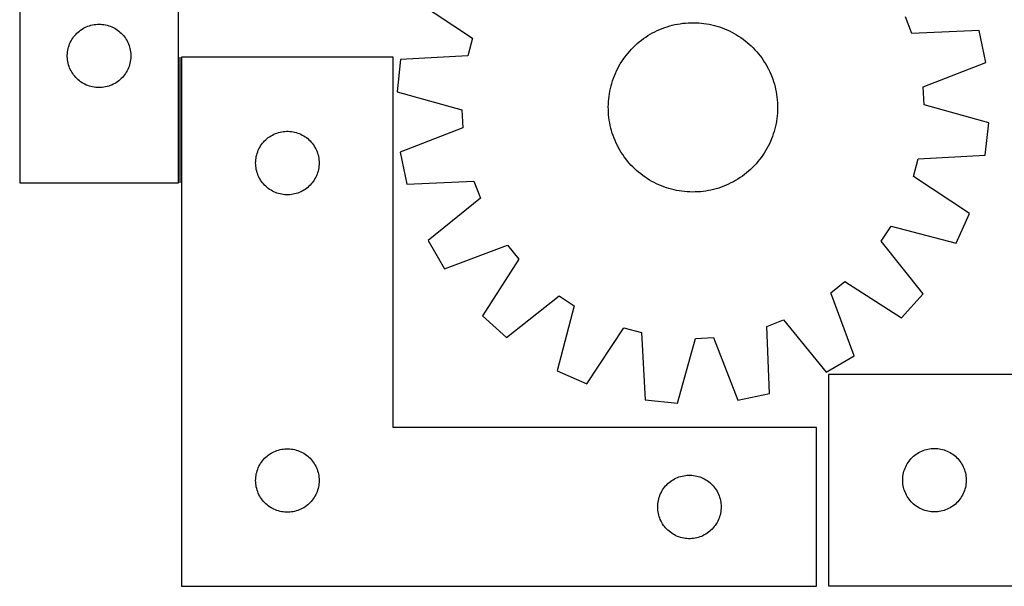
# Model space of a CAD drawing. Header units: millimetres. Extents: x 7 to 1493, y 7 to 497.
# Tile 1 of 6: x 7 to 472, y 7 to 274. Entities that reach past the tile are written whole.
import ezdxf

# ---------------------------------------------------------------- set-up
doc = ezdxf.new("R2010")
doc.units = ezdxf.units.MM
doc.layers.add('COMMON', color=5, linetype='CONTINUOUS', true_color=0x0000ff)
doc.layers.add('CUT', color=7, linetype='CONTINUOUS', true_color=0x000000)

msp = doc.modelspace()

# ---------------------------------------------------------------- linework, layer by layer
at = {"layer": 'COMMON'}
msp.add_line((82.605673, 256.714141), (82.605673, 197.324974), dxfattribs=at)
at = {"layer": 'CUT'}
for p, q in [((6.855673, 497.324974), (6.855673, 197.324974)), ((81.855673, 197.324974), (81.855673, 397.324974)), ((194.319892, 283.166385), (220.8204, 265.653595)), ((428.519468, 267.855879), (425.466616, 275.868336)), ((35.664356, 269.550399), (36.30523, 269.981607)), ((36.30523, 269.981607), (36.967452, 270.379253)), ((36.967452, 270.379253), (37.649266, 270.74228)), ((37.649266, 270.74228), (38.348864, 271.069728)), ((38.348864, 271.069728), (39.064391, 271.360726)), ((39.064391, 271.360726), (39.79395, 271.614505)), ((39.79395, 271.614505), (40.535606, 271.83039)), ((40.535606, 271.83039), (41.287392, 272.007809)), ((41.287392, 272.007809), (42.047314, 272.146292)), ((42.047314, 272.146292), (42.813358, 272.245472)), ((42.813358, 272.245472), (43.583491, 272.305085)), ((43.583491, 272.305085), (44.355673, 272.324974)), ((44.355673, 272.324974), (45.127854, 272.305085)), ((45.127854, 272.305085), (45.897988, 272.245472)), ((45.897988, 272.245472), (46.664031, 272.146292)), ((46.664031, 272.146292), (47.423954, 272.007809)), ((47.423954, 272.007809), (48.175739, 271.83039)), ((48.175739, 271.83039), (48.917395, 271.614505)), ((48.917395, 271.614505), (49.646954, 271.360726)), ((49.646954, 271.360726), (50.362481, 271.069728)), ((50.362481, 271.069728), (51.06208, 270.74228)), ((51.06208, 270.74228), (51.743894, 270.379253)), ((51.743894, 270.379253), (52.406116, 269.981607)), ((52.406116, 269.981607), (53.046989, 269.550399)), ((309.329417, 269.802784), (310.49279, 270.277725)), ((310.49279, 270.277725), (311.670508, 270.71589)), ((311.670508, 270.71589), (312.861407, 271.116845)), ((312.861407, 271.116845), (314.064314, 271.480196)), ((314.064314, 271.480196), (315.278039, 271.805583)), ((315.278039, 271.805583), (316.501387, 272.092685)), ((316.501387, 272.092685), (317.733149, 272.34122)), ((317.733149, 272.34122), (318.972109, 272.550941)), ((318.972109, 272.550941), (320.217046, 272.721642)), ((320.217046, 272.721642), (321.466731, 272.853155)), ((321.466731, 272.853155), (322.71993, 272.945349)), ((322.71993, 272.945349), (323.975406, 272.998134)), ((323.975406, 272.998134), (325.231921, 273.011457)), ((325.231921, 273.011457), (326.488234, 272.985305)), ((326.488234, 272.985305), (327.743106, 272.919705)), ((327.743106, 272.919705), (328.995298, 272.81472)), ((328.995298, 272.81472), (330.243574, 272.670455)), ((330.243574, 272.670455), (331.486703, 272.487052)), ((331.486703, 272.487052), (332.723458, 272.264692)), ((332.723458, 272.264692), (333.952619, 272.003594)), ((333.952619, 272.003594), (335.172971, 271.704016)), ((335.172971, 271.704016), (336.383311, 271.366254)), ((336.383311, 271.366254), (337.582445, 270.99064)), ((337.582445, 270.99064), (338.769188, 270.577547)), ((338.769188, 270.577547), (339.942371, 270.12738)), ((339.942371, 270.12738), (341.100834, 269.640586)), ((31.495953, 265.046866), (31.910517, 265.69863)), ((31.910517, 265.69863), (32.358084, 266.328188)), ((32.358084, 266.328188), (32.837466, 266.933872)), ((32.837466, 266.933872), (33.347392, 267.514074)), ((33.347392, 267.514074), (33.88651, 268.067257)), ((33.88651, 268.067257), (34.453391, 268.591953)), ((34.453391, 268.591953), (35.04653, 269.086771)), ((35.04653, 269.086771), (35.664356, 269.550399)), ((53.046989, 269.550399), (53.664815, 269.086771)), ((53.664815, 269.086771), (54.257954, 268.591953)), ((54.257954, 268.591953), (54.824835, 268.067257)), ((54.824835, 268.067257), (55.363953, 267.514074)), ((55.363953, 267.514074), (55.873879, 266.933872)), ((55.873879, 266.933872), (56.353261, 266.328188)), ((56.353261, 266.328188), (56.800828, 265.69863)), ((56.800828, 265.69863), (57.215392, 265.046866)), ((220.8204, 265.653595), (218.580605, 257.37696)), ((300.673107, 264.742924), (301.681817, 265.492264)), ((301.681817, 265.492264), (302.713568, 266.209549)), ((302.713568, 266.209549), (303.767339, 266.894073)), ((303.767339, 266.894073), (304.842092, 267.545158)), ((304.842092, 267.545158), (305.936766, 268.162164)), ((305.936766, 268.162164), (307.05028, 268.744481)), ((307.05028, 268.744481), (308.181536, 269.291534)), ((308.181536, 269.291534), (309.329417, 269.802784)), ((341.100834, 269.640586), (342.243436, 269.117643)), ((342.243436, 269.117643), (343.369047, 268.559068)), ((343.369047, 268.559068), (344.476558, 267.965412)), ((344.476558, 267.965412), (345.564875, 267.337262)), ((345.564875, 267.337262), (346.632924, 266.675237)), ((346.632924, 266.675237), (347.679652, 265.97999)), ((347.679652, 265.97999), (348.704025, 265.252208)), ((348.704025, 265.252208), (349.705032, 264.492609)), ((460.252589, 269.264342), (428.519468, 267.855879)), ((463.414088, 254.206604), (460.252589, 269.264342)), ((29.598703, 260.014185), (29.756707, 260.77029)), ((29.756707, 260.77029), (29.953425, 261.517259)), ((29.953425, 261.517259), (30.188334, 262.25311)), ((30.188334, 262.25311), (30.460813, 262.975892)), ((30.460813, 262.975892), (30.770139, 263.68369)), ((30.770139, 263.68369), (31.115491, 264.374625)), ((31.115491, 264.374625), (31.495953, 265.046866)), ((57.215392, 265.046866), (57.595855, 264.374625)), ((57.595855, 264.374625), (57.941207, 263.68369)), ((57.941207, 263.68369), (58.250532, 262.975892)), ((58.250532, 262.975892), (58.523011, 262.25311)), ((58.523011, 262.25311), (58.757921, 261.517259)), ((58.757921, 261.517259), (58.954638, 260.77029)), ((58.954638, 260.77029), (59.112642, 260.014185)), ((296.009139, 260.542363), (296.888208, 261.440274)), ((296.888208, 261.440274), (297.795047, 262.31013)), ((297.795047, 262.31013), (298.728762, 263.151072)), ((298.728762, 263.151072), (299.688431, 263.96227)), ((299.688431, 263.96227), (300.673107, 264.742924)), ((349.705032, 264.492609), (350.681686, 263.701942)), ((350.681686, 263.701942), (351.633022, 262.880987)), ((351.633022, 262.880987), (352.558102, 262.030556)), ((352.558102, 262.030556), (353.456013, 261.151487)), ((353.456013, 261.151487), (354.325869, 260.244647)), ((29.360646, 257.711193), (29.40041, 258.482606)), ((29.360646, 256.938755), (29.360646, 257.711193)), ((29.40041, 256.167342), (29.360646, 256.938755)), ((29.40041, 258.482606), (29.479833, 259.250949)), ((29.479833, 255.398999), (29.40041, 256.167342)), ((29.479833, 259.250949), (29.598703, 260.014185)), ((59.112642, 260.014185), (59.231513, 259.250949)), ((59.231513, 259.250949), (59.310936, 258.482606)), ((59.310936, 256.167342), (59.231513, 255.398999)), ((59.310936, 258.482606), (59.3507, 257.711193)), ((59.3507, 256.938755), (59.310936, 256.167342)), ((59.3507, 257.711193), (59.3507, 256.938755)), ((183.355674, 256.714141), (83.355674, 256.714141)), ((83.355674, 256.714141), (83.355674, 6.714141)), ((183.355674, 81.714141), (183.355674, 256.714141)), ((218.580605, 257.37696), (186.864957, 255.618431)), ((292.059704, 255.663913), (292.787487, 256.688286)), ((292.787487, 256.688286), (293.547086, 257.689293)), ((293.547086, 257.689293), (294.337753, 258.665947)), ((294.337753, 258.665947), (295.158707, 259.617283)), ((295.158707, 259.617283), (296.009139, 260.542363)), ((354.325869, 260.244647), (355.166811, 259.310932)), ((355.166811, 259.310932), (355.978009, 258.351264)), ((355.978009, 258.351264), (356.758663, 257.366588)), ((356.758663, 257.366588), (357.508003, 256.357877)), ((357.508003, 256.357877), (358.225288, 255.326127)), ((29.598703, 254.635763), (29.479833, 255.398999)), ((29.756707, 253.879658), (29.598703, 254.635763)), ((29.953425, 253.13269), (29.756707, 253.879658)), ((30.188334, 252.396838), (29.953425, 253.13269)), ((30.460813, 251.674056), (30.188334, 252.396838)), ((30.770139, 250.966258), (30.460813, 251.674056)), ((58.250532, 251.674056), (57.941207, 250.966258)), ((58.523011, 252.396838), (58.250532, 251.674056)), ((58.757921, 253.13269), (58.523011, 252.396838)), ((58.954638, 253.879658), (58.757921, 253.13269)), ((59.112642, 254.635763), (58.954638, 253.879658)), ((59.231513, 255.398999), (59.112642, 254.635763)), ((186.864957, 255.618431), (185.218624, 240.320714)), ((288.922052, 250.227697), (289.480627, 251.353308)), ((289.480627, 251.353308), (290.074282, 252.460819)), ((290.074282, 252.460819), (290.702433, 253.549136)), ((290.702433, 253.549136), (291.364458, 254.617185)), ((291.364458, 254.617185), (292.059704, 255.663913)), ((358.225288, 255.326127), (358.909812, 254.272356)), ((358.909812, 254.272356), (359.560897, 253.197603)), ((359.560897, 253.197603), (360.177903, 252.102929)), ((360.177903, 252.102929), (360.76022, 250.989414)), ((433.79413, 242.73347), (463.414088, 254.206604)), ((31.115491, 250.275323), (30.770139, 250.966258)), ((31.495953, 249.603082), (31.115491, 250.275323)), ((31.910517, 248.951318), (31.495953, 249.603082)), ((32.358084, 248.32176), (31.910517, 248.951318)), ((32.837466, 247.716076), (32.358084, 248.32176)), ((33.347392, 247.135874), (32.837466, 247.716076)), ((33.88651, 246.582691), (33.347392, 247.135874)), ((55.363953, 247.135874), (54.824835, 246.582691)), ((55.873879, 247.716076), (55.363953, 247.135874)), ((56.353261, 248.32176), (55.873879, 247.716076)), ((56.800828, 248.951318), (56.353261, 248.32176)), ((57.215392, 249.603082), (56.800828, 248.951318)), ((57.595855, 250.275323), (57.215392, 249.603082)), ((57.941207, 250.966258), (57.595855, 250.275323)), ((287.049054, 245.566706), (287.462148, 246.753449)), ((287.462148, 246.753449), (287.912314, 247.926632)), ((287.912314, 247.926632), (288.399109, 249.085095)), ((288.399109, 249.085095), (288.922052, 250.227697)), ((360.76022, 250.989414), (361.307273, 249.858159)), ((361.307273, 249.858159), (361.818523, 248.710278)), ((361.818523, 248.710278), (362.293464, 247.546904)), ((362.293464, 247.546904), (362.731629, 246.369187)), ((34.453391, 246.057995), (33.88651, 246.582691)), ((35.04653, 245.563177), (34.453391, 246.057995)), ((35.664356, 245.099549), (35.04653, 245.563177)), ((36.30523, 244.668341), (35.664356, 245.099549)), ((36.967452, 244.270695), (36.30523, 244.668341)), ((37.649266, 243.907668), (36.967452, 244.270695)), ((38.348864, 243.58022), (37.649266, 243.907668)), ((39.064391, 243.289222), (38.348864, 243.58022)), ((39.79395, 243.035443), (39.064391, 243.289222)), ((40.535606, 242.819558), (39.79395, 243.035443)), ((41.287392, 242.642139), (40.535606, 242.819558)), ((42.047314, 242.503656), (41.287392, 242.642139)), ((42.813358, 242.404476), (42.047314, 242.503656)), ((43.583491, 242.344863), (42.813358, 242.404476)), ((44.355673, 242.324974), (43.583491, 242.344863)), ((45.127854, 242.344863), (44.355673, 242.324974)), ((45.897988, 242.404476), (45.127854, 242.344863)), ((46.664031, 242.503656), (45.897988, 242.404476)), ((47.423954, 242.642139), (46.664031, 242.503656)), ((48.175739, 242.819558), (47.423954, 242.642139)), ((48.917395, 243.035443), (48.175739, 242.819558)), ((49.646954, 243.289222), (48.917395, 243.035443)), ((50.362481, 243.58022), (49.646954, 243.289222)), ((51.06208, 243.907668), (50.362481, 243.58022)), ((51.743894, 244.270695), (51.06208, 243.907668)), ((52.406116, 244.668341), (51.743894, 244.270695)), ((53.046989, 245.099549), (52.406116, 244.668341)), ((53.664815, 245.563177), (53.046989, 245.099549)), ((54.257954, 246.057995), (53.664815, 245.563177)), ((54.824835, 246.582691), (54.257954, 246.057995)), ((286.036101, 241.93688), (286.335679, 243.157232)), ((286.335679, 243.157232), (286.673441, 244.367572)), ((286.673441, 244.367572), (287.049054, 245.566706)), ((362.731629, 246.369187), (363.132584, 245.178287)), ((363.132584, 245.178287), (363.495935, 243.975381)), ((363.495935, 243.975381), (363.821322, 242.761656)), ((363.821322, 242.761656), (364.108424, 241.538308)), ((434.221579, 234.169787), (433.79413, 242.73347)), ((185.218624, 240.320714), (215.833855, 231.854168)), ((285.224974, 236.979559), (285.369239, 238.227835)), ((285.369239, 238.227835), (285.552643, 239.470965)), ((285.552643, 239.470965), (285.775003, 240.707719)), ((285.775003, 240.707719), (286.036101, 241.93688)), ((364.108424, 241.538308), (364.356959, 240.306546)), ((364.356959, 240.306546), (364.56668, 239.067585)), ((364.56668, 239.067585), (364.737381, 237.822648)), ((364.737381, 237.822648), (364.868894, 236.572964)), ((285.028238, 233.216182), (285.05439, 234.472495)), ((285.041561, 231.959667), (285.028238, 233.216182)), ((285.05439, 234.472495), (285.11999, 235.727367)), ((285.11999, 235.727367), (285.224974, 236.979559)), ((364.868894, 236.572964), (364.961088, 235.319765)), ((364.961088, 235.319765), (365.013872, 234.064289)), ((365.027196, 232.807774), (365.001044, 231.551461)), ((365.013872, 234.064289), (365.027196, 232.807774)), ((464.836809, 225.703241), (434.221579, 234.169787)), ((215.833855, 231.854168), (216.261304, 223.290486)), ((285.094346, 230.704191), (285.041561, 231.959667)), ((285.18654, 229.450992), (285.094346, 230.704191)), ((285.318052, 228.201307), (285.18654, 229.450992)), ((285.488754, 226.95637), (285.318052, 228.201307)), ((364.830459, 229.044397), (364.686194, 227.79612)), ((364.935444, 230.296589), (364.830459, 229.044397)), ((365.001044, 231.551461), (364.935444, 230.296589)), ((285.698475, 225.71741), (285.488754, 226.95637)), ((285.947009, 224.485648), (285.698475, 225.71741)), ((286.234112, 223.2623), (285.947009, 224.485648)), ((364.019333, 224.087076), (363.719755, 222.866724)), ((364.280431, 225.316236), (364.019333, 224.087076)), ((364.502791, 226.552991), (364.280431, 225.316236)), ((364.686194, 227.79612), (364.502791, 226.552991)), ((463.190477, 210.405525), (464.836809, 225.703241)), ((123.746776, 218.232348), (124.352459, 218.71173)), ((124.352459, 218.71173), (124.982018, 219.159296)), ((124.982018, 219.159296), (125.633782, 219.57386)), ((125.633782, 219.57386), (126.306023, 219.954323)), ((126.306023, 219.954323), (126.996958, 220.299675)), ((126.996958, 220.299675), (127.704755, 220.609001)), ((127.704755, 220.609001), (128.427538, 220.881479)), ((128.427538, 220.881479), (129.163389, 221.116389)), ((129.163389, 221.116389), (129.910358, 221.313107)), ((129.910358, 221.313107), (130.666462, 221.47111)), ((130.666462, 221.47111), (131.429698, 221.589981)), ((131.429698, 221.589981), (132.198042, 221.669404)), ((132.198042, 221.669404), (132.969455, 221.709168)), ((132.969455, 221.709168), (133.741892, 221.709168)), ((133.741892, 221.709168), (134.513306, 221.669404)), ((134.513306, 221.669404), (135.281649, 221.589981)), ((135.281649, 221.589981), (136.044885, 221.47111)), ((136.044885, 221.47111), (136.80099, 221.313107)), ((136.80099, 221.313107), (137.547958, 221.116389)), ((137.547958, 221.116389), (138.283809, 220.881479)), ((138.283809, 220.881479), (139.006592, 220.609001)), ((139.006592, 220.609001), (139.71439, 220.299675)), ((139.71439, 220.299675), (140.405325, 219.954323)), ((140.405325, 219.954323), (141.077566, 219.57386)), ((141.077566, 219.57386), (141.72933, 219.159296)), ((141.72933, 219.159296), (142.358888, 218.71173)), ((142.358888, 218.71173), (142.964571, 218.232348)), ((216.261304, 223.290486), (186.641345, 211.817352)), ((286.559499, 222.048575), (286.234112, 223.2623)), ((286.92285, 220.845668), (286.559499, 222.048575)), ((287.323805, 219.654769), (286.92285, 220.845668)), ((287.76197, 218.477051), (287.323805, 219.654769)), ((362.593286, 219.270506), (362.143119, 218.097324)), ((363.006379, 220.45725), (362.593286, 219.270506)), ((363.381993, 221.656384), (363.006379, 220.45725)), ((363.719755, 222.866724), (363.381993, 221.656384)), ((119.938367, 213.420548), (120.301395, 214.102362)), ((120.301395, 214.102362), (120.69904, 214.764584)), ((120.69904, 214.764584), (121.130249, 215.405457)), ((121.130249, 215.405457), (121.593877, 216.023283)), ((121.593877, 216.023283), (122.088695, 216.616423)), ((122.088695, 216.616423), (122.613391, 217.183303)), ((122.613391, 217.183303), (123.166574, 217.722421)), ((123.166574, 217.722421), (123.746776, 218.232348)), ((142.964571, 218.232348), (143.544774, 217.722421)), ((143.544774, 217.722421), (144.097957, 217.183303)), ((144.097957, 217.183303), (144.622653, 216.616423)), ((144.622653, 216.616423), (145.117471, 216.023283)), ((145.117471, 216.023283), (145.581099, 215.405457)), ((145.581099, 215.405457), (146.012307, 214.764584)), ((146.012307, 214.764584), (146.409952, 214.102362)), ((146.409952, 214.102362), (146.77298, 213.420548)), ((288.236911, 217.313678), (287.76197, 218.477051)), ((288.748161, 216.165797), (288.236911, 217.313678)), ((289.295214, 215.034541), (288.748161, 216.165797)), ((289.877531, 213.921027), (289.295214, 215.034541)), ((360.574807, 214.670648), (359.981151, 213.563137)), ((361.133382, 215.796259), (360.574807, 214.670648)), ((361.656324, 216.93886), (361.133382, 215.796259)), ((362.143119, 218.097324), (361.656324, 216.93886)), ((118.534355, 209.0225), (118.672838, 209.782422)), ((118.672838, 209.782422), (118.850258, 210.534208)), ((118.850258, 210.534208), (119.066143, 211.275863)), ((119.066143, 211.275863), (119.319921, 212.005422)), ((119.319921, 212.005422), (119.61092, 212.72095)), ((119.61092, 212.72095), (119.938367, 213.420548)), ((146.77298, 213.420548), (147.100427, 212.72095)), ((147.100427, 212.72095), (147.391426, 212.005422)), ((147.391426, 212.005422), (147.645204, 211.275863)), ((147.645204, 211.275863), (147.86109, 210.534208)), ((147.86109, 210.534208), (148.038509, 209.782422)), ((148.038509, 209.782422), (148.176992, 209.0225)), ((186.641345, 211.817352), (189.802845, 196.759614)), ((290.494536, 212.826353), (289.877531, 213.921027)), ((291.145622, 211.7516), (290.494536, 212.826353)), ((291.830146, 210.697829), (291.145622, 211.7516)), ((292.547431, 209.666078), (291.830146, 210.697829)), ((293.29677, 208.657368), (292.547431, 209.666078)), ((357.995729, 210.360043), (357.267947, 209.33567)), ((358.690976, 211.406771), (357.995729, 210.360043)), ((359.353001, 212.47482), (358.690976, 211.406771)), ((359.981151, 213.563137), (359.353001, 212.47482)), ((431.474829, 208.646996), (463.190477, 210.405525)), ((118.355674, 206.714141), (118.375562, 207.486322)), ((118.375562, 205.94196), (118.355674, 206.714141)), ((118.375562, 207.486322), (118.435176, 208.256456)), ((118.435176, 205.171826), (118.375562, 205.94196)), ((118.435176, 208.256456), (118.534355, 209.0225)), ((118.534355, 204.405782), (118.435176, 205.171826)), ((148.176992, 209.0225), (148.276172, 208.256456)), ((148.276172, 205.171826), (148.176992, 204.405782)), ((148.276172, 208.256456), (148.335785, 207.486322)), ((148.335785, 205.94196), (148.276172, 205.171826)), ((148.335785, 207.486322), (148.355674, 206.714141)), ((148.355674, 206.714141), (148.335785, 205.94196)), ((294.077424, 207.672692), (293.29677, 208.657368)), ((294.888623, 206.713023), (294.077424, 207.672692)), ((295.729565, 205.779309), (294.888623, 206.713023)), ((296.59942, 204.872469), (295.729565, 205.779309)), ((297.497331, 203.9934), (296.59942, 204.872469)), ((354.046295, 205.481592), (353.167226, 204.583681)), ((354.896726, 206.406673), (354.046295, 205.481592)), ((355.717681, 207.358009), (354.896726, 206.406673)), ((356.508348, 208.334663), (355.717681, 207.358009)), ((357.267947, 209.33567), (356.508348, 208.334663)), ((429.235034, 200.370361), (431.474829, 208.646996)), ((118.672838, 203.64586), (118.534355, 204.405782)), ((118.850258, 202.894074), (118.672838, 203.64586)), ((119.066143, 202.152419), (118.850258, 202.894074)), ((119.319921, 201.42286), (119.066143, 202.152419)), ((119.61092, 200.707332), (119.319921, 201.42286)), ((119.938367, 200.007734), (119.61092, 200.707332)), ((147.100427, 200.707332), (146.77298, 200.007734)), ((147.391426, 201.42286), (147.100427, 200.707332)), ((147.645204, 202.152419), (147.391426, 201.42286)), ((147.86109, 202.894074), (147.645204, 202.152419)), ((148.038509, 203.64586), (147.86109, 202.894074)), ((148.176992, 204.405782), (148.038509, 203.64586)), ((298.422412, 203.142968), (297.497331, 203.9934)), ((299.373748, 202.322014), (298.422412, 203.142968)), ((300.350402, 201.531347), (299.373748, 202.322014)), ((301.351409, 200.771748), (300.350402, 201.531347)), ((302.375782, 200.043966), (301.351409, 200.771748)), ((348.373616, 200.531692), (347.341866, 199.814407)), ((349.382327, 201.281031), (348.373616, 200.531692)), ((350.367003, 202.061686), (349.382327, 201.281031)), ((351.326671, 202.872884), (350.367003, 202.061686)), ((352.260386, 203.713826), (351.326671, 202.872884)), ((353.167226, 204.583681), (352.260386, 203.713826)), ((455.735542, 182.857571), (429.235034, 200.370361)), ((6.855673, 197.324974), (81.855673, 197.324974)), ((120.301395, 199.32592), (119.938367, 200.007734)), ((120.69904, 198.663698), (120.301395, 199.32592)), ((121.130249, 198.022825), (120.69904, 198.663698)), ((121.593877, 197.404999), (121.130249, 198.022825)), ((122.088695, 196.811859), (121.593877, 197.404999)), ((122.613391, 196.244979), (122.088695, 196.811859)), ((123.166574, 195.70586), (122.613391, 196.244979)), ((123.746776, 195.195934), (123.166574, 195.70586)), ((143.544774, 195.70586), (142.964571, 195.195934)), ((144.097957, 196.244979), (143.544774, 195.70586)), ((144.622653, 196.811859), (144.097957, 196.244979)), ((145.117471, 197.404999), (144.622653, 196.811859)), ((145.581099, 198.022825), (145.117471, 197.404999)), ((146.012307, 198.663698), (145.581099, 198.022825)), ((146.409952, 199.32592), (146.012307, 198.663698)), ((146.77298, 200.007734), (146.409952, 199.32592)), ((189.802845, 196.759614), (221.535966, 198.168077)), ((221.535966, 198.168077), (224.588817, 190.15562)), ((303.422509, 199.348719), (302.375782, 200.043966)), ((304.490559, 198.686694), (303.422509, 199.348719)), ((305.578876, 198.058543), (304.490559, 198.686694)), ((306.686387, 197.464888), (305.578876, 198.058543)), ((307.811998, 196.906313), (306.686387, 197.464888)), ((308.954599, 196.38337), (307.811998, 196.906313)), ((310.113063, 195.896576), (308.954599, 196.38337)), ((311.286245, 195.446409), (310.113063, 195.896576)), ((312.472989, 195.033315), (311.286245, 195.446409)), ((339.562643, 195.746231), (338.384926, 195.308066)), ((340.726017, 196.221172), (339.562643, 195.746231)), ((341.873898, 196.732422), (340.726017, 196.221172)), ((343.005153, 197.279475), (341.873898, 196.732422)), ((344.118668, 197.861792), (343.005153, 197.279475)), ((345.213341, 198.478797), (344.118668, 197.861792)), ((346.288094, 199.129883), (345.213341, 198.478797)), ((347.341866, 199.814407), (346.288094, 199.129883)), ((124.352459, 194.716552), (123.746776, 195.195934)), ((124.982018, 194.268986), (124.352459, 194.716552)), ((125.633782, 193.854422), (124.982018, 194.268986)), ((126.306023, 193.473959), (125.633782, 193.854422)), ((126.996958, 193.128607), (126.306023, 193.473959)), ((127.704755, 192.819281), (126.996958, 193.128607)), ((128.427538, 192.546803), (127.704755, 192.819281)), ((129.163389, 192.311893), (128.427538, 192.546803)), ((129.910358, 192.115175), (129.163389, 192.311893)), ((130.666462, 191.957172), (129.910358, 192.115175)), ((131.429698, 191.838301), (130.666462, 191.957172)), ((132.198042, 191.758878), (131.429698, 191.838301)), ((132.969455, 191.719114), (132.198042, 191.758878)), ((133.741892, 191.719114), (132.969455, 191.719114)), ((134.513306, 191.758878), (133.741892, 191.719114)), ((135.281649, 191.838301), (134.513306, 191.758878)), ((136.044885, 191.957172), (135.281649, 191.838301)), ((136.80099, 192.115175), (136.044885, 191.957172)), ((137.547958, 192.311893), (136.80099, 192.115175)), ((138.283809, 192.546803), (137.547958, 192.311893)), ((139.006592, 192.819281), (138.283809, 192.546803)), ((139.71439, 193.128607), (139.006592, 192.819281)), ((140.405325, 193.473959), (139.71439, 193.128607)), ((141.077566, 193.854422), (140.405325, 193.473959)), ((141.72933, 194.268986), (141.077566, 193.854422)), ((142.358888, 194.716552), (141.72933, 194.268986)), ((142.964571, 195.195934), (142.358888, 194.716552)), ((313.672123, 194.657702), (312.472989, 195.033315)), ((314.882463, 194.31994), (313.672123, 194.657702)), ((316.102815, 194.020362), (314.882463, 194.31994)), ((317.331975, 193.759264), (316.102815, 194.020362)), ((318.56873, 193.536904), (317.331975, 193.759264)), ((319.811859, 193.353501), (318.56873, 193.536904)), ((321.060136, 193.209236), (319.811859, 193.353501)), ((322.312328, 193.104251), (321.060136, 193.209236)), ((323.5672, 193.038651), (322.312328, 193.104251)), ((324.823513, 193.012499), (323.5672, 193.038651)), ((326.080028, 193.025822), (324.823513, 193.012499)), ((327.335504, 193.078607), (326.080028, 193.025822)), ((328.588703, 193.170801), (327.335504, 193.078607)), ((329.838387, 193.302313), (328.588703, 193.170801)), ((331.083324, 193.473015), (329.838387, 193.302313)), ((332.322285, 193.682736), (331.083324, 193.473015)), ((333.554047, 193.93127), (332.322285, 193.682736)), ((334.777394, 194.218373), (333.554047, 193.93127)), ((335.99112, 194.54376), (334.777394, 194.218373)), ((337.194026, 194.907111), (335.99112, 194.54376)), ((338.384926, 195.308066), (337.194026, 194.907111)), ((224.588817, 190.15562), (199.963956, 170.09095)), ((449.442532, 168.817322), (455.735542, 182.857571)), ((414.04795, 169.766124), (418.735743, 176.945537)), ((418.735743, 176.945537), (449.442532, 168.817322)), ((199.963956, 170.09095), (207.623817, 156.747147)), ((207.623817, 156.747147), (237.36857, 167.892749)), ((237.36857, 167.892749), (242.74799, 161.215832)), ((433.839681, 144.921363), (414.04795, 169.766124)), ((242.74799, 161.215832), (225.528679, 134.523697)), ((390.146946, 145.352831), (396.823863, 150.732251)), ((396.823863, 150.732251), (423.515998, 133.51294)), ((401.292548, 115.608078), (390.146946, 145.352831)), ((423.515998, 133.51294), (433.839681, 144.921363)), ((236.937102, 124.200014), (261.781863, 143.991745)), ((261.781863, 143.991745), (268.961276, 139.303952)), ((268.961276, 139.303952), (260.833061, 108.597163)), ((225.528679, 134.523697), (236.937102, 124.200014)), ((359.871618, 129.520227), (367.884075, 132.573078)), ((367.884075, 132.573078), (387.948745, 107.948217)), ((274.87331, 102.304153), (292.3861, 128.804661)), ((292.3861, 128.804661), (300.662735, 126.564866)), ((300.662735, 126.564866), (302.421264, 94.849218)), ((361.280081, 97.787106), (359.871618, 129.520227)), ((317.71898, 93.202885), (326.185526, 123.818116)), ((326.185526, 123.818116), (334.749209, 124.245565)), ((334.749209, 124.245565), (346.222343, 94.625606)), ((387.948745, 107.948217), (401.292548, 115.608078)), ((260.833061, 108.597163), (274.87331, 102.304153)), ((564.156402, 106.867218), (389.156402, 106.867218)), ((389.156402, 106.867218), (389.156402, 6.867218)), ((346.222343, 94.625606), (361.280081, 97.787106)), ((302.421264, 94.849218), (317.71898, 93.202885)), ((383.355674, 81.714141), (183.355674, 81.714141)), ((383.355674, 6.714141), (383.355674, 81.714141)), ((125.633782, 69.57386), (126.306023, 69.954323)), ((126.306023, 69.954323), (126.996958, 70.299675)), ((126.996958, 70.299675), (127.704755, 70.609001)), ((127.704755, 70.609001), (128.427538, 70.881479)), ((128.427538, 70.881479), (129.163389, 71.116389)), ((129.163389, 71.116389), (129.910358, 71.313107)), ((129.910358, 71.313107), (130.666462, 71.47111)), ((130.666462, 71.47111), (131.429698, 71.589981)), ((131.429698, 71.589981), (132.198042, 71.669404)), ((132.198042, 71.669404), (132.969455, 71.709168)), ((132.969455, 71.709168), (133.741892, 71.709168)), ((133.741892, 71.709168), (134.513306, 71.669404)), ((134.513306, 71.669404), (135.281649, 71.589981)), ((135.281649, 71.589981), (136.044885, 71.47111)), ((136.044885, 71.47111), (136.80099, 71.313107)), ((136.80099, 71.313107), (137.547958, 71.116389)), ((137.547958, 71.116389), (138.283809, 70.881479)), ((138.283809, 70.881479), (139.006592, 70.609001)), ((139.006592, 70.609001), (139.71439, 70.299675)), ((139.71439, 70.299675), (140.405325, 69.954323)), ((140.405325, 69.954323), (141.077566, 69.57386)), ((431.105959, 69.523852), (431.768181, 69.921497)), ((431.768181, 69.921497), (432.449995, 70.284525)), ((432.449995, 70.284525), (433.149594, 70.611972)), ((433.149594, 70.611972), (433.865121, 70.902971)), ((433.865121, 70.902971), (434.59468, 71.156749)), ((434.59468, 71.156749), (435.336335, 71.372634)), ((435.336335, 71.372634), (436.088121, 71.550054)), ((436.088121, 71.550054), (436.848044, 71.688537)), ((436.848044, 71.688537), (437.614087, 71.787717)), ((437.614087, 71.787717), (438.384221, 71.84733)), ((438.384221, 71.84733), (439.156402, 71.867218)), ((439.156402, 71.867218), (439.928584, 71.84733)), ((439.928584, 71.84733), (440.698717, 71.787717)), ((440.698717, 71.787717), (441.464761, 71.688537)), ((441.464761, 71.688537), (442.224683, 71.550054)), ((442.224683, 71.550054), (442.976469, 71.372634)), ((442.976469, 71.372634), (443.718125, 71.156749)), ((443.718125, 71.156749), (444.447683, 70.902971)), ((444.447683, 70.902971), (445.163211, 70.611972)), ((445.163211, 70.611972), (445.862809, 70.284525)), ((445.862809, 70.284525), (446.544623, 69.921497)), ((446.544623, 69.921497), (447.206845, 69.523852)), ((120.69904, 64.764584), (121.130249, 65.405457)), ((121.130249, 65.405457), (121.593877, 66.023283)), ((121.593877, 66.023283), (122.088695, 66.616423)), ((122.088695, 66.616423), (122.613391, 67.183303)), ((122.613391, 67.183303), (123.166574, 67.722421)), ((123.166574, 67.722421), (123.746776, 68.232348)), ((123.746776, 68.232348), (124.352459, 68.71173)), ((124.352459, 68.71173), (124.982018, 69.159296)), ((124.982018, 69.159296), (125.633782, 69.57386)), ((141.077566, 69.57386), (141.72933, 69.159296)), ((141.72933, 69.159296), (142.358888, 68.71173)), ((142.358888, 68.71173), (142.964571, 68.232348)), ((142.964571, 68.232348), (143.544774, 67.722421)), ((143.544774, 67.722421), (144.097957, 67.183303)), ((144.097957, 67.183303), (144.622653, 66.616423)), ((144.622653, 66.616423), (145.117471, 66.023283)), ((145.117471, 66.023283), (145.581099, 65.405457)), ((145.581099, 65.405457), (146.012307, 64.764584)), ((426.296683, 64.58911), (426.711247, 65.240874)), ((426.711247, 65.240874), (427.158814, 65.870433)), ((427.158814, 65.870433), (427.638195, 66.476116)), ((427.638195, 66.476116), (428.148122, 67.056319)), ((428.148122, 67.056319), (428.68724, 67.609501)), ((428.68724, 67.609501), (429.25412, 68.134197)), ((429.25412, 68.134197), (429.84726, 68.629016)), ((429.84726, 68.629016), (430.465086, 69.092643)), ((430.465086, 69.092643), (431.105959, 69.523852)), ((447.206845, 69.523852), (447.847719, 69.092643)), ((447.847719, 69.092643), (448.465544, 68.629016)), ((448.465544, 68.629016), (449.058684, 68.134197)), ((449.058684, 68.134197), (449.625565, 67.609501)), ((449.625565, 67.609501), (450.164683, 67.056319)), ((450.164683, 67.056319), (450.674609, 66.476116)), ((450.674609, 66.476116), (451.153991, 65.870433)), ((451.153991, 65.870433), (451.601557, 65.240874)), ((451.601557, 65.240874), (452.016122, 64.58911)), ((118.672838, 59.782422), (118.850258, 60.534208)), ((118.850258, 60.534208), (119.066143, 61.275863)), ((119.066143, 61.275863), (119.319921, 62.005422)), ((119.319921, 62.005422), (119.61092, 62.72095)), ((119.61092, 62.72095), (119.938367, 63.420548)), ((119.938367, 63.420548), (120.301395, 64.102362)), ((120.301395, 64.102362), (120.69904, 64.764584)), ((146.012307, 64.764584), (146.409952, 64.102362)), ((146.409952, 64.102362), (146.77298, 63.420548)), ((146.77298, 63.420548), (147.100427, 62.72095)), ((147.100427, 62.72095), (147.391426, 62.005422)), ((147.391426, 62.005422), (147.645204, 61.275863)), ((147.645204, 61.275863), (147.86109, 60.534208)), ((147.86109, 60.534208), (148.038509, 59.782422)), ((424.557437, 60.312535), (424.754154, 61.059503)), ((424.754154, 61.059503), (424.989064, 61.795354)), ((424.989064, 61.795354), (425.261543, 62.518137)), ((425.261543, 62.518137), (425.570868, 63.225934)), ((425.570868, 63.225934), (425.91622, 63.91687)), ((425.91622, 63.91687), (426.296683, 64.58911)), ((452.016122, 64.58911), (452.396584, 63.91687)), ((452.396584, 63.91687), (452.741936, 63.225934)), ((452.741936, 63.225934), (453.051262, 62.518137)), ((453.051262, 62.518137), (453.323741, 61.795354)), ((453.323741, 61.795354), (453.55865, 61.059503)), ((453.55865, 61.059503), (453.755368, 60.312535)), ((118.355674, 56.714141), (118.375562, 57.486322)), ((118.375562, 55.94196), (118.355674, 56.714141)), ((118.375562, 57.486322), (118.435176, 58.256456)), ((118.435176, 55.171826), (118.375562, 55.94196)), ((118.435176, 58.256456), (118.534355, 59.0225)), ((118.534355, 59.0225), (118.672838, 59.782422)), ((148.038509, 59.782422), (148.176992, 59.0225)), ((148.176992, 59.0225), (148.276172, 58.256456)), ((148.276172, 58.256456), (148.335785, 57.486322)), ((148.335785, 55.94196), (148.276172, 55.171826)), ((148.335785, 57.486322), (148.355674, 56.714141)), ((148.355674, 56.714141), (148.335785, 55.94196)), ((313.746776, 55.732348), (314.352459, 56.21173)), ((314.352459, 56.21173), (314.982018, 56.659296)), ((314.982018, 56.659296), (315.633782, 57.07386)), ((315.633782, 57.07386), (316.306023, 57.454323)), ((316.306023, 57.454323), (316.996958, 57.799675)), ((316.996958, 57.799675), (317.704755, 58.109001)), ((317.704755, 58.109001), (318.427538, 58.381479)), ((318.427538, 58.381479), (319.163389, 58.616389)), ((319.163389, 58.616389), (319.910358, 58.813107)), ((319.910358, 58.813107), (320.666462, 58.97111)), ((320.666462, 58.97111), (321.429698, 59.089981)), ((321.429698, 59.089981), (322.198042, 59.169404)), ((322.198042, 59.169404), (322.969455, 59.209168)), ((322.969455, 59.209168), (323.741892, 59.209168)), ((323.741892, 59.209168), (324.513306, 59.169404)), ((324.513306, 59.169404), (325.281649, 59.089981)), ((325.281649, 59.089981), (326.044885, 58.97111)), ((326.044885, 58.97111), (326.80099, 58.813107)), ((326.80099, 58.813107), (327.547958, 58.616389)), ((327.547958, 58.616389), (328.283809, 58.381479)), ((328.283809, 58.381479), (329.006592, 58.109001)), ((329.006592, 58.109001), (329.71439, 57.799675)), ((329.71439, 57.799675), (330.405325, 57.454323)), ((330.405325, 57.454323), (331.077566, 57.07386)), ((331.077566, 57.07386), (331.72933, 56.659296)), ((331.72933, 56.659296), (332.358888, 56.21173)), ((332.358888, 56.21173), (332.964571, 55.732348)), ((424.161375, 57.253437), (424.201139, 58.02485)), ((424.161375, 56.481), (424.161375, 57.253437)), ((424.201139, 55.709586), (424.161375, 56.481)), ((424.201139, 58.02485), (424.280562, 58.793194)), ((424.280562, 58.793194), (424.399433, 59.55643)), ((424.399433, 59.55643), (424.557437, 60.312535)), ((453.755368, 60.312535), (453.913371, 59.55643)), ((453.913371, 59.55643), (454.032242, 58.793194)), ((454.032242, 58.793194), (454.111665, 58.02485)), ((454.111665, 58.02485), (454.151429, 57.253437)), ((454.151429, 56.481), (454.111665, 55.709586)), ((454.151429, 57.253437), (454.151429, 56.481)), ((118.534355, 54.405782), (118.435176, 55.171826)), ((118.672838, 53.64586), (118.534355, 54.405782)), ((118.850258, 52.894074), (118.672838, 53.64586)), ((119.066143, 52.152419), (118.850258, 52.894074)), ((119.319921, 51.42286), (119.066143, 52.152419)), ((119.61092, 50.707332), (119.319921, 51.42286)), ((147.391426, 51.42286), (147.100427, 50.707332)), ((147.645204, 52.152419), (147.391426, 51.42286)), ((147.86109, 52.894074), (147.645204, 52.152419)), ((148.038509, 53.64586), (147.86109, 52.894074)), ((148.176992, 54.405782), (148.038509, 53.64586)), ((148.276172, 55.171826), (148.176992, 54.405782)), ((309.938367, 50.920548), (310.301395, 51.602362)), ((310.301395, 51.602362), (310.69904, 52.264584)), ((310.69904, 52.264584), (311.130249, 52.905457)), ((311.130249, 52.905457), (311.593877, 53.523283)), ((311.593877, 53.523283), (312.088695, 54.116423)), ((312.088695, 54.116423), (312.613391, 54.683303)), ((312.613391, 54.683303), (313.166574, 55.222421)), ((313.166574, 55.222421), (313.746776, 55.732348)), ((332.964571, 55.732348), (333.544774, 55.222421)), ((333.544774, 55.222421), (334.097957, 54.683303)), ((334.097957, 54.683303), (334.622653, 54.116423)), ((334.622653, 54.116423), (335.117471, 53.523283)), ((335.117471, 53.523283), (335.581099, 52.905457)), ((335.581099, 52.905457), (336.012307, 52.264584)), ((336.012307, 52.264584), (336.409952, 51.602362)), ((336.409952, 51.602362), (336.77298, 50.920548)), ((424.280562, 54.941243), (424.201139, 55.709586)), ((424.399433, 54.178007), (424.280562, 54.941243)), ((424.557437, 53.421902), (424.399433, 54.178007)), ((424.754154, 52.674934), (424.557437, 53.421902)), ((424.989064, 51.939083), (424.754154, 52.674934)), ((425.261543, 51.2163), (424.989064, 51.939083)), ((425.570868, 50.508503), (425.261543, 51.2163)), ((453.051262, 51.2163), (452.741936, 50.508503)), ((453.323741, 51.939083), (453.051262, 51.2163)), ((453.55865, 52.674934), (453.323741, 51.939083)), ((453.755368, 53.421902), (453.55865, 52.674934)), ((453.913371, 54.178007), (453.755368, 53.421902)), ((454.032242, 54.941243), (453.913371, 54.178007)), ((454.111665, 55.709586), (454.032242, 54.941243)), ((119.938367, 50.007734), (119.61092, 50.707332)), ((120.301395, 49.32592), (119.938367, 50.007734)), ((120.69904, 48.663698), (120.301395, 49.32592)), ((121.130249, 48.022825), (120.69904, 48.663698)), ((121.593877, 47.404999), (121.130249, 48.022825)), ((122.088695, 46.811859), (121.593877, 47.404999)), ((122.613391, 46.244979), (122.088695, 46.811859)), ((144.622653, 46.811859), (144.097957, 46.244979)), ((145.117471, 47.404999), (144.622653, 46.811859)), ((145.581099, 48.022825), (145.117471, 47.404999)), ((146.012307, 48.663698), (145.581099, 48.022825)), ((146.409952, 49.32592), (146.012307, 48.663698)), ((146.77298, 50.007734), (146.409952, 49.32592)), ((147.100427, 50.707332), (146.77298, 50.007734)), ((308.534355, 46.5225), (308.672838, 47.282422)), ((308.672838, 47.282422), (308.850258, 48.034208)), ((308.850258, 48.034208), (309.066143, 48.775863)), ((309.066143, 48.775863), (309.319921, 49.505422)), ((309.319921, 49.505422), (309.61092, 50.22095)), ((309.61092, 50.22095), (309.938367, 50.920548)), ((336.77298, 50.920548), (337.100427, 50.22095)), ((337.100427, 50.22095), (337.391426, 49.505422)), ((337.391426, 49.505422), (337.645204, 48.775863)), ((337.645204, 48.775863), (337.86109, 48.034208)), ((337.86109, 48.034208), (338.038509, 47.282422)), ((338.038509, 47.282422), (338.176992, 46.5225)), ((425.91622, 49.817567), (425.570868, 50.508503)), ((426.296683, 49.145326), (425.91622, 49.817567)), ((426.711247, 48.493563), (426.296683, 49.145326)), ((427.158814, 47.864004), (426.711247, 48.493563)), ((427.638195, 47.258321), (427.158814, 47.864004)), ((428.148122, 46.678118), (427.638195, 47.258321)), ((428.68724, 46.124936), (428.148122, 46.678118)), ((450.164683, 46.678118), (449.625565, 46.124936)), ((450.674609, 47.258321), (450.164683, 46.678118)), ((451.153991, 47.864004), (450.674609, 47.258321)), ((451.601557, 48.493563), (451.153991, 47.864004)), ((452.016122, 49.145326), (451.601557, 48.493563)), ((452.396584, 49.817567), (452.016122, 49.145326)), ((452.741936, 50.508503), (452.396584, 49.817567)), ((123.166574, 45.70586), (122.613391, 46.244979)), ((123.746776, 45.195934), (123.166574, 45.70586)), ((124.352459, 44.716552), (123.746776, 45.195934)), ((124.982018, 44.268986), (124.352459, 44.716552)), ((125.633782, 43.854422), (124.982018, 44.268986)), ((126.306023, 43.473959), (125.633782, 43.854422)), ((126.996958, 43.128607), (126.306023, 43.473959)), ((127.704755, 42.819281), (126.996958, 43.128607)), ((128.427538, 42.546803), (127.704755, 42.819281)), ((129.163389, 42.311893), (128.427538, 42.546803)), ((129.910358, 42.115175), (129.163389, 42.311893)), ((130.666462, 41.957172), (129.910358, 42.115175)), ((131.429698, 41.838301), (130.666462, 41.957172)), ((136.044885, 41.957172), (135.281649, 41.838301)), ((136.80099, 42.115175), (136.044885, 41.957172)), ((137.547958, 42.311893), (136.80099, 42.115175)), ((138.283809, 42.546803), (137.547958, 42.311893)), ((139.006592, 42.819281), (138.283809, 42.546803)), ((139.71439, 43.128607), (139.006592, 42.819281)), ((140.405325, 43.473959), (139.71439, 43.128607)), ((141.077566, 43.854422), (140.405325, 43.473959)), ((141.72933, 44.268986), (141.077566, 43.854422)), ((142.358888, 44.716552), (141.72933, 44.268986)), ((142.964571, 45.195934), (142.358888, 44.716552)), ((143.544774, 45.70586), (142.964571, 45.195934)), ((144.097957, 46.244979), (143.544774, 45.70586)), ((308.355674, 44.214141), (308.375562, 44.986322)), ((308.375562, 43.44196), (308.355674, 44.214141)), ((308.375562, 44.986322), (308.435176, 45.756456)), ((308.435176, 42.671826), (308.375562, 43.44196)), ((308.435176, 45.756456), (308.534355, 46.5225)), ((308.534355, 41.905782), (308.435176, 42.671826)), ((308.672838, 41.14586), (308.534355, 41.905782)), ((338.176992, 41.905782), (338.038509, 41.14586)), ((338.176992, 46.5225), (338.276172, 45.756456)), ((338.276172, 42.671826), (338.176992, 41.905782)), ((338.276172, 45.756456), (338.335785, 44.986322)), ((338.335785, 43.44196), (338.276172, 42.671826)), ((338.335785, 44.986322), (338.355674, 44.214141)), ((338.355674, 44.214141), (338.335785, 43.44196)), ((429.25412, 45.600239), (428.68724, 46.124936)), ((429.84726, 45.105421), (429.25412, 45.600239)), ((430.465086, 44.641793), (429.84726, 45.105421)), ((431.105959, 44.210585), (430.465086, 44.641793)), ((431.768181, 43.81294), (431.105959, 44.210585)), ((432.449995, 43.449912), (431.768181, 43.81294)), ((433.149594, 43.122465), (432.449995, 43.449912)), ((433.865121, 42.831466), (433.149594, 43.122465)), ((434.59468, 42.577688), (433.865121, 42.831466)), ((435.336335, 42.361803), (434.59468, 42.577688)), ((436.088121, 42.184383), (435.336335, 42.361803)), ((436.848044, 42.0459), (436.088121, 42.184383)), ((437.614087, 41.94672), (436.848044, 42.0459)), ((438.384221, 41.887107), (437.614087, 41.94672)), ((439.156402, 41.867218), (438.384221, 41.887107)), ((439.928584, 41.887107), (439.156402, 41.867218)), ((440.698717, 41.94672), (439.928584, 41.887107)), ((441.464761, 42.0459), (440.698717, 41.94672)), ((442.224683, 42.184383), (441.464761, 42.0459)), ((442.976469, 42.361803), (442.224683, 42.184383)), ((443.718125, 42.577688), (442.976469, 42.361803)), ((444.447683, 42.831466), (443.718125, 42.577688)), ((445.163211, 43.122465), (444.447683, 42.831466)), ((445.862809, 43.449912), (445.163211, 43.122465)), ((446.544623, 43.81294), (445.862809, 43.449912)), ((447.206845, 44.210585), (446.544623, 43.81294)), ((447.847719, 44.641793), (447.206845, 44.210585)), ((448.465544, 45.105421), (447.847719, 44.641793)), ((449.058684, 45.600239), (448.465544, 45.105421)), ((449.625565, 46.124936), (449.058684, 45.600239)), ((132.198042, 41.758878), (131.429698, 41.838301)), ((132.969455, 41.719114), (132.198042, 41.758878)), ((133.741892, 41.719114), (132.969455, 41.719114)), ((134.513306, 41.758878), (133.741892, 41.719114)), ((135.281649, 41.838301), (134.513306, 41.758878)), ((308.850258, 40.394074), (308.672838, 41.14586)), ((309.066143, 39.652419), (308.850258, 40.394074)), ((309.319921, 38.92286), (309.066143, 39.652419)), ((309.61092, 38.207332), (309.319921, 38.92286)), ((309.938367, 37.507734), (309.61092, 38.207332)), ((310.301395, 36.82592), (309.938367, 37.507734)), ((336.77298, 37.507734), (336.409952, 36.82592)), ((337.100427, 38.207332), (336.77298, 37.507734)), ((337.391426, 38.92286), (337.100427, 38.207332)), ((337.645204, 39.652419), (337.391426, 38.92286)), ((337.86109, 40.394074), (337.645204, 39.652419)), ((338.038509, 41.14586), (337.86109, 40.394074)), ((310.69904, 36.163698), (310.301395, 36.82592)), ((311.130249, 35.522825), (310.69904, 36.163698)), ((311.593877, 34.904999), (311.130249, 35.522825)), ((312.088695, 34.311859), (311.593877, 34.904999)), ((312.613391, 33.744979), (312.088695, 34.311859)), ((313.166574, 33.20586), (312.613391, 33.744979)), ((313.746776, 32.695934), (313.166574, 33.20586)), ((314.352459, 32.216552), (313.746776, 32.695934)), ((332.964571, 32.695934), (332.358888, 32.216552)), ((333.544774, 33.20586), (332.964571, 32.695934)), ((334.097957, 33.744979), (333.544774, 33.20586)), ((334.622653, 34.311859), (334.097957, 33.744979)), ((335.117471, 34.904999), (334.622653, 34.311859)), ((335.581099, 35.522825), (335.117471, 34.904999)), ((336.012307, 36.163698), (335.581099, 35.522825)), ((336.409952, 36.82592), (336.012307, 36.163698)), ((314.982018, 31.768986), (314.352459, 32.216552)), ((315.633782, 31.354422), (314.982018, 31.768986)), ((316.306023, 30.973959), (315.633782, 31.354422)), ((316.996958, 30.628607), (316.306023, 30.973959)), ((317.704755, 30.319281), (316.996958, 30.628607)), ((318.427538, 30.046803), (317.704755, 30.319281)), ((319.163389, 29.811893), (318.427538, 30.046803)), ((319.910358, 29.615175), (319.163389, 29.811893)), ((320.666462, 29.457172), (319.910358, 29.615175)), ((321.429698, 29.338301), (320.666462, 29.457172)), ((322.198042, 29.258878), (321.429698, 29.338301)), ((322.969455, 29.219114), (322.198042, 29.258878)), ((323.741892, 29.219114), (322.969455, 29.219114)), ((324.513306, 29.258878), (323.741892, 29.219114)), ((325.281649, 29.338301), (324.513306, 29.258878)), ((326.044885, 29.457172), (325.281649, 29.338301)), ((326.80099, 29.615175), (326.044885, 29.457172)), ((327.547958, 29.811893), (326.80099, 29.615175)), ((328.283809, 30.046803), (327.547958, 29.811893)), ((329.006592, 30.319281), (328.283809, 30.046803)), ((329.71439, 30.628607), (329.006592, 30.319281)), ((330.405325, 30.973959), (329.71439, 30.628607)), ((331.077566, 31.354422), (330.405325, 30.973959)), ((331.72933, 31.768986), (331.077566, 31.354422)), ((332.358888, 32.216552), (331.72933, 31.768986)), ((83.355674, 6.714141), (383.355674, 6.714141)), ((389.156402, 6.867218), (639.156402, 6.867218))]:
    msp.add_line(p, q, dxfattribs=at)

doc.saveas('drawing.dxf')
